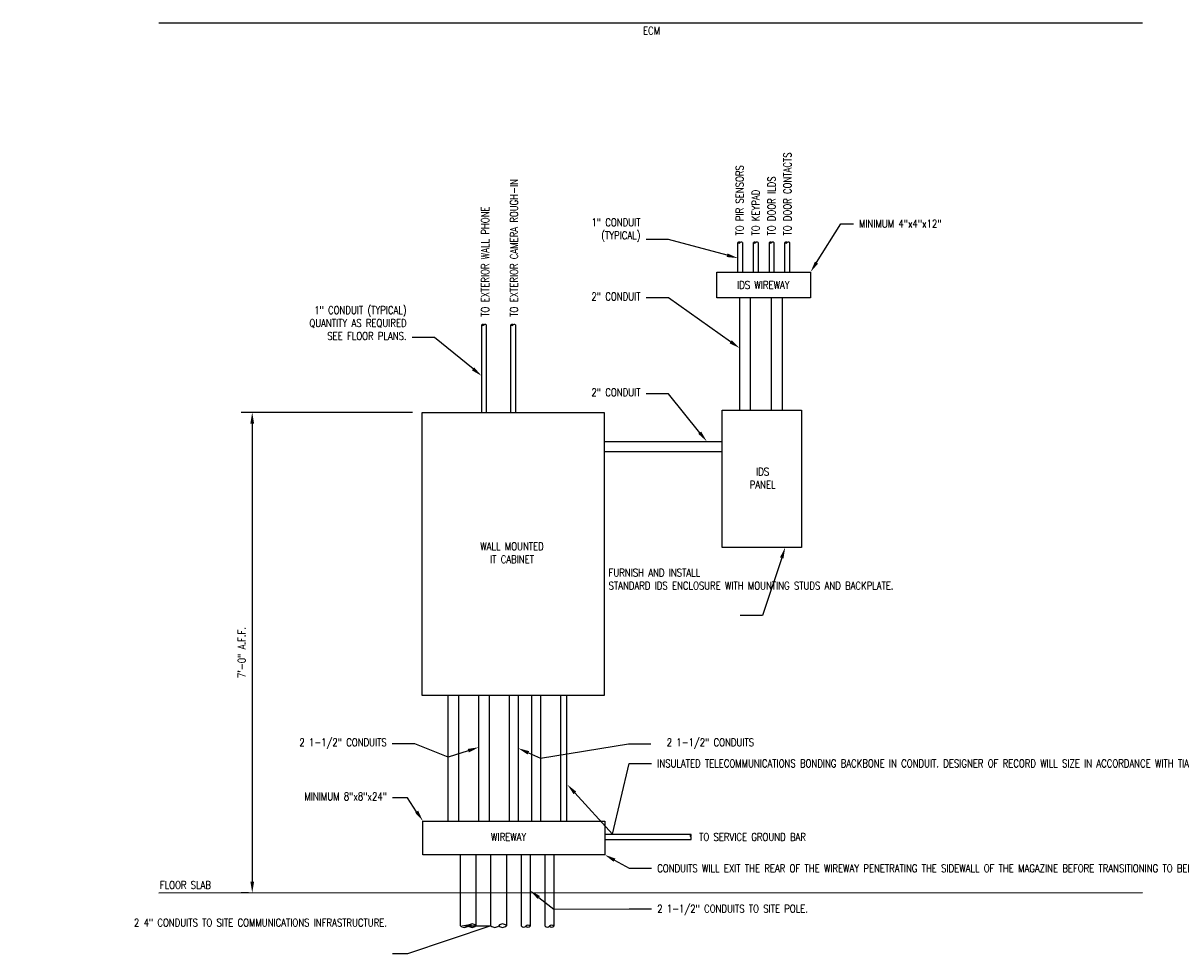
# Model space of a CAD drawing. Extents: x 137 to 1622, y 388 to 568.
# Tile 1 of 2: x 360 to 584, y 388 to 568. Entities that reach past the tile are written whole.
import ezdxf
from ezdxf import colors
from ezdxf.entities.mleader import LeaderData, LeaderLine
from ezdxf.math import Vec2, Vec3

# ---------------------------------------------------------------- set-up
doc = ezdxf.new("R2010")
doc.units = 0
doc.header["$MEASUREMENT"] = 0
doc.layers.get('DEFPOINTS').update_dxf_attribs({"color": 140})
for name, color, linetype in [('S-ANNO-NOTE', 2, 'Continuous'), ('T-ANNO-DIMS', 1, 'Continuous'), ('T-ANNO-SYMB', 2, 'Continuous'), ('T-ANNO-TEXT', 2, 'Continuous'), ('T-COMM-EQPM', 4, 'Continuous')]:
    doc.layers.add(name, color=color, linetype=linetype)
doc.styles.add('Annotative', font='romans.shx', dxfattribs={"width": 0.8, "height": 0.125})
doc.dimstyles.new('Annotative', dxfattribs={"dimtxt": 0.125, "dimasz": 0.18, "dimexe": 0.18, "dimexo": 0.0625, "dimgap": 0.09375, "dimtad": 1, "dimdec": 4, "dimzin": 0, "dimdsep": 46, "dimtxsty": 'Annotative', "dimcen": 0.09, "dimclrt": 2, "dimadec": 0, "dimazin": 0, "dimtfac": 1, "dimtdec": 4, "dimtofl": 0, "dimtmove": 0, "dimatfit": 3, "dimfxl": 1, "dimtfill": 1, "dimtolj": 1, "dimtzin": 0, "dimarcsym": 0})

# ---------------------------------------------------------------- blocks, each defined once
blk = doc.blocks.new('*D4')
at = {"layer": 'DEFPOINTS', "color": 0, "lineweight": -3, "transparency": 16777216}
for p in [(436.11, 492.92), (404.42, 400.15), (404.43, 400.15)]:
    blk.add_point(p, dxfattribs=at)
at = {"layer": 'T-ANNO-DIMS', "color": 0, "lineweight": -2, "transparency": 16777216}
for p, q in [((435.36, 492.92), (402.26, 492.92)), ((404.42, 490.76), (404.42, 402.31)), ((403.68, 400.15), (402.26, 400.15))]:
    blk.add_line(p, q, dxfattribs=at)
at = {"layer": 'T-ANNO-DIMS', "color": 0, "lineweight": -3, "transparency": 16777216}
for points in [[(404.06, 490.76), (404.78, 490.76), (404.42, 492.92)], [(404.06, 402.31), (404.78, 402.31), (404.42, 400.15)]]:
    blk.add_solid(points, dxfattribs=at)
at = {"layer": 'T-ANNO-DIMS', "color": 2, "lineweight": -3, "transparency": 16777216, "insert": (402.4, 446.54), "char_height": 1.5, "attachment_point": 5, "rotation": 90, "style": 'Annotative', "bg_fill": 3, "box_fill_scale": 1.25, "bg_fill_color": 256, "bg_fill_true_color": 13158600, "bg_fill_transparency": 0}
blk.add_mtext('\\A1;7\'-0" A.F.F.', dxfattribs=at)

msp = doc.modelspace()

# ---------------------------------------------------------------- linework, layer by layer
at = {"layer": 'T-ANNO-SYMB', "color": 253, "lineweight": -3}
for p, q in [((576.32182, 568.06659), (386.36366, 568.06659)), ((386.36366, 400.13795), (576.32182, 400.21399))]:
    msp.add_line(p, q, dxfattribs=at)
at = {"layer": 'T-COMM-EQPM', "lineweight": -3}
for p, q in [((456.39844, 393.72088), (456.39844, 407.50222)), ((458.07125, 407.50222), (458.07125, 393.72088)), ((460.9709, 393.72088), (460.9709, 407.50222)), ((462.64372, 407.50222), (462.64372, 393.72088))]:
    msp.add_line(p, q, dxfattribs=at)
for points in [[(498.21073, 520.0096), (498.21073, 525.70927)], [(499.09497, 525.70927), (499.09497, 520.0096)], [(501.2221, 520.0096), (501.2221, 525.70927)], [(502.10634, 525.70927), (502.10634, 520.0096)], [(504.28872, 520.0096), (504.28872, 525.70927)], [(505.17296, 525.70927), (505.17296, 520.0096)], [(507.30008, 520.0096), (507.30008, 525.70927)], [(508.18432, 525.70927), (508.18432, 520.0096)], [(498.57254, 493.32383), (498.57254, 515.02395)], [(500.59188, 515.02395), (500.59188, 493.32383)], [(504.72386, 493.32383), (504.72386, 515.02395)], [(506.74321, 515.02395), (506.74321, 493.32383)], [(448.74109, 492.92474), (448.74109, 509.80685)], [(449.62533, 509.80685), (449.62533, 492.92474)], [(454.37282, 492.92474), (454.37282, 509.80685)], [(455.25706, 509.80685), (455.25706, 492.92474)], [(472.38683, 487.30865), (495.15041, 487.30865)], [(495.15041, 485.2716), (472.38683, 485.2716)], [(442.27297, 414.02067), (442.27297, 438.24963)], [(444.27297, 438.24963), (444.27297, 414.02067)], [(448.19259, 414.02067), (448.19259, 438.24963)], [(450.19259, 438.24963), (450.19259, 414.02067)], [(454.1122, 414.02067), (454.1122, 438.24963)], [(455.78502, 438.24963), (455.78502, 414.02067)], [(458.39673, 414.02067), (458.39673, 438.24963)], [(460.06954, 438.24963), (460.06954, 414.02067)], [(463.98916, 414.02067), (463.98916, 438.24963)], [(465.08375, 438.24963), (465.08375, 414.02067)], [(472.5205, 411.49891), (489.09261, 411.49891)], [(489.09261, 410.40432), (472.5205, 410.40432)], [(444.65104, 393.81291), (444.65104, 407.50222)], [(447.62509, 407.50222), (447.62509, 393.81291)], [(450.52474, 393.81291), (450.52474, 407.50222)], [(453.49879, 407.50222), (453.49879, 393.81291)]]:
    msp.add_lwpolyline(points, dxfattribs=at)
for points in [[(494.1524, 520.0096), (512.24266, 520.0096), (512.24266, 515.02395), (494.1524, 515.02395)], [(437.24306, 492.92474), (472.38683, 492.92474), (472.38683, 438.24963), (437.24306, 438.24963)], [(495.15041, 493.32383), (510.45926, 493.32383), (510.45926, 466.85097), (495.15041, 466.85097)], [(437.37672, 414.02067), (472.5205, 414.02067), (472.5205, 407.50222), (437.37672, 407.50222)]]:
    msp.add_lwpolyline(points, close=True, dxfattribs=at)
for centre, radius, start, end in [((498.43179, 525.50513), 0.3009, 42.721939, 137.278061), ((498.43179, 525.91342), 0.3009, 222.721939, 317.278061), ((498.87391, 525.50513), 0.3009, 42.721939, 137.278061), ((501.44316, 525.50513), 0.3009, 42.721939, 137.278061), ((501.44316, 525.91342), 0.3009, 222.721939, 317.278061), ((501.88528, 525.50513), 0.3009, 42.721939, 137.278061), ((504.50978, 525.50513), 0.3009, 42.721939, 137.278061), ((504.50978, 525.91342), 0.3009, 222.721939, 317.278061), ((504.9519, 525.50513), 0.3009, 42.721939, 137.278061), ((507.52114, 525.50513), 0.3009, 42.721939, 137.278061), ((507.52114, 525.91342), 0.3009, 222.721939, 317.278061), ((507.96326, 525.50513), 0.3009, 42.721939, 137.278061), ((448.96215, 509.60271), 0.3009, 42.721939, 137.278061), ((448.96215, 510.011), 0.3009, 222.721939, 317.278061), ((449.40427, 509.60271), 0.3009, 42.721939, 137.278061), ((454.59388, 509.60271), 0.3009, 42.721939, 137.278061), ((454.59388, 510.011), 0.3009, 222.721939, 317.278061), ((455.036, 509.60271), 0.3009, 42.721939, 137.278061), ((489.34532, 411.22526), 0.37249, 132.721939, 227.278061), ((488.8399, 411.22526), 0.37249, 312.721939, 47.278061), ((488.8399, 410.67796), 0.37249, 312.721939, 47.278061), ((445.39455, 394.49953), 1.01206, 222.721939, 317.278061), ((446.88158, 393.12628), 1.01206, 42.721939, 137.278061), ((446.88158, 394.49953), 1.01206, 222.721939, 317.278061), ((451.26825, 394.49953), 1.01206, 222.721939, 317.278061), ((452.75527, 393.12628), 1.01206, 42.721939, 137.278061), ((452.75527, 394.49953), 1.01206, 222.721939, 317.278061), ((456.81326, 394.10396), 0.56465, 222.721939, 317.278061), ((457.64967, 393.32236), 0.58013, 43.3890718, 136.6109282), ((457.64967, 394.11939), 0.58013, 223.3890718, 316.6109282), ((461.38573, 394.10396), 0.56465, 222.721939, 317.278061), ((462.22213, 393.32236), 0.58013, 43.3890718, 136.6109282), ((462.22213, 394.11939), 0.58013, 223.3890718, 316.6109282)]:
    msp.add_arc(centre, radius, start, end, dxfattribs=at)

# ---------------------------------------------------------------- texts
at = {"layer": 'S-ANNO-NOTE', "lineweight": -3, "insert": (490.72359, 411.7007), "char_height": 1.5, "width": 26.5254988, "attachment_point": 1, "style": 'Annotative'}
msp.add_mtext('TO SERVICE GROUND BAR', dxfattribs=at)
at = {"layer": 'T-ANNO-TEXT', "color": 253, "lineweight": -3, "char_height": 1.5, "attachment_point": 1, "style": 'Annotative'}
for s, insert, width in [('ECM', (479.89064, 567.36927), 5.2486911), ('FLOOR SLAB', (386.5813, 402.40028), 464.9387022)]:
    msp.add_mtext(s, dxfattribs=dict(at, insert=insert, width=width))
at = {"layer": 'T-ANNO-TEXT', "lineweight": -3, "char_height": 1.5, "attachment_point": 1, "rotation": 90, "style": 'Annotative'}
for s, insert, width, line_spacing_factor in [('TO PIR SENSORS \\PTO KEYPAD \\PTO DOOR ILDS\\PTO DOOR CONTACTS', (497.8024, 527.05757), 31.8205539, 1.230511), ('TO EXTERIOR WALL PHONE \\PTO EXTERIOR CAMERA ROUGH-IN', (448.65079, 511.38051), 32.6394101, 2.234489)]:
    msp.add_mtext(s, dxfattribs=dict(at, insert=insert, width=width, line_spacing_factor=line_spacing_factor))
at = {"layer": 'T-COMM-EQPM', "lineweight": -3, "char_height": 1.5, "attachment_point": 5, "style": 'Annotative'}
for s, insert, width in [('IDS WIREWAY', (503.1201, 517.51164), 12.8921264), ('IDS\\PPANEL', (502.98133, 480.22496), 11.8431931), ('WALL MOUNTED\\PIT CABINET', (454.59084, 465.78731), 18.2113538), ('WIREWAY', (453.9437, 410.93181), 11.7792516)]:
    msp.add_mtext(s, dxfattribs=dict(at, insert=insert, width=width))

# ---------------------------------------------------------------- leaders
at = {"layer": 'S-ANNO-NOTE', "lineweight": -3}
ml = msp.add_multileader_mtext('Standard', dxfattribs=at)
ml.set_content('1" CONDUIT (TYPICAL)\\PQUANTITY AS REQUIRED\\PSEE FLOOR PLANS.', color=2, style='Annotative')
ml.set_leader_properties(color=1)
ml.build(insert=Vec2(0, 0))
ml.multileader.update_dxf_attribs({"dogleg_length": 0.36, "arrow_head_size": 2.16, "scale": 12})
ctx = ml.context
ctx.base_point, ctx.scale, ctx.char_height, ctx.arrow_head_size, ctx.landing_gap_size, ctx.plane_origin = Vec3(412.06915, 512.6566), 12, 1.5, 2.16, 1.08, Vec3(443.29199, 503.52149)
ctx.right_attachment, ctx.text_align_type = 3, 2
notes = []
notes.append((ctx, [(0, (1, 1, 0), (439.63486, 507.37089), (-1, 0), 4.32, [(0, [(448.74109, 499.94637)], 0, [])])]))
ctx.mtext.insert, ctx.mtext.width, ctx.mtext.defined_height, ctx.mtext.alignment, ctx.mtext.flow_direction = Vec3(434.23486, 513.4066), 21.9865487, 5.4327, 3, 5
ml = msp.add_multileader_mtext('Standard', dxfattribs=at)
ml.set_content('FURNISH AND INSTALL\\PSTANDARD IDS ENCLOSURE WITH MOUNTING STUDS AND BACKPLATE.', color=2, style='Annotative')
ml.set_leader_properties(color=1)
ml.build(insert=Vec2(0, 0))
ml.multileader.update_dxf_attribs({"text_left_attachment_type": 8, "text_right_attachment_type": 4, "dogleg_length": 0.36, "arrow_head_size": 2.16, "scale": 12})
ctx = ml.context
ctx.base_point, ctx.scale, ctx.char_height, ctx.arrow_head_size, ctx.landing_gap_size, ctx.plane_origin = Vec3(472.15894, 460.90535), 12, 1.5, 2.16, 1.08, Vec3(515.76723, 415.85961)
ctx.left_attachment, ctx.right_attachment = 8, 4
notes.append((ctx, [(0, (1, 1, 0), (502.98179, 453.70535), (-1, 0), 4.32, [(0, [(507.35234, 466.85097)], 0, [])])]))
ctx.mtext.insert, ctx.mtext.width, ctx.mtext.flow_direction = Vec3(473.23894, 462.70535), 25.25271, 5
at = {"layer": 'T-ANNO-DIMS'}
ml = msp.add_multileader_mtext('Standard', dxfattribs=at)
ml.set_content('1" CONDUIT\\P(TYPICAL)', color=2, style='Annotative')
ml.set_leader_properties()
ml.build(insert=Vec2(0, 0))
ml.multileader.update_dxf_attribs({"dogleg_length": 0.36, "arrow_head_size": 2.16, "scale": 12})
ctx = ml.context
ctx.base_point, ctx.scale, ctx.char_height, ctx.arrow_head_size, ctx.landing_gap_size, ctx.plane_origin = Vec3(468.02756, 529.34985), 12, 1.5, 2.16, 1.08, Vec3(492.76163, 526.27842)
ctx.right_attachment, ctx.text_align_type = 3, 2
notes.append((ctx, [(0, (1, 1, 0), (484.79327, 526.27842), (-1, 0), 4.32, [(0, [(498.21073, 522.7033)], 0, [])])]))
ctx.mtext.insert, ctx.mtext.width, ctx.mtext.alignment, ctx.mtext.flow_direction = Vec3(479.39327, 530.34985), 18.7305605, 3, 5
ml = msp.add_multileader_mtext('Standard', dxfattribs=at)
ml.set_content('MINIMUM 4"x4"x12"', color=2, style='Annotative')
ml.set_leader_properties()
ml.build(insert=Vec2(0, 0))
ml.multileader.update_dxf_attribs({"dogleg_length": 0.36, "arrow_head_size": 2.16, "scale": 12})
ctx = ml.context
ctx.base_point, ctx.scale, ctx.char_height, ctx.arrow_head_size, ctx.landing_gap_size, ctx.plane_origin = Vec3(520.51117, 529.34985), 12, 1.5, 2.16, 1.08, Vec3(542.50114, 518.25255)
ctx.right_attachment = 3
notes.append((ctx, [(0, (1, 1, 0), (518.0951, 529.34985), (1, 0), 2.41607, [(0, [(512.24266, 520.0096)], 0, [])])]))
ctx.mtext.insert, ctx.mtext.width, ctx.mtext.flow_direction = Vec3(521.59117, 530.09985), 18.7305605, 5
ml = msp.add_multileader_mtext('Standard', dxfattribs=at)
ml.set_content('2" CONDUIT', color=2, style='Annotative')
ml.set_leader_properties()
ml.build(insert=Vec2(0, 0))
ml.multileader.update_dxf_attribs({"dogleg_length": 0.36, "arrow_head_size": 2.16, "scale": 12})
ctx = ml.context
ctx.base_point, ctx.scale, ctx.char_height, ctx.arrow_head_size, ctx.landing_gap_size, ctx.plane_origin = Vec3(467.85613, 515.29128), 12, 1.5, 2.16, 1.08, Vec3(493.12343, 508.87889)
ctx.right_attachment, ctx.text_align_type = 3, 2
notes.append((ctx, [(0, (1, 1, 0), (484.79327, 515.00556), (-1, 0), 4.32, [(0, [(498.57254, 505.30377)], 0, [])])]))
ctx.mtext.insert, ctx.mtext.width, ctx.mtext.alignment, ctx.mtext.flow_direction = Vec3(479.39327, 516.04128), 18.7305605, 3, 5
ml = msp.add_multileader_mtext('Standard', dxfattribs=at)
ml.set_content('2" CONDUIT', color=2, style='Annotative')
ml.set_leader_properties()
ml.build(insert=Vec2(0, 0))
ml.multileader.update_dxf_attribs({"dogleg_length": 0.36, "arrow_head_size": 2.16, "scale": 12})
ctx = ml.context
ctx.base_point, ctx.scale, ctx.char_height, ctx.arrow_head_size, ctx.landing_gap_size, ctx.plane_origin = Vec3(467.85613, 496.78558), 12, 1.5, 2.16, 1.08, Vec3(486.75447, 496.49986)
ctx.right_attachment, ctx.text_align_type = 3, 2
notes.append((ctx, [(0, (1, 1, 0), (484.79327, 496.49986), (-1, 0), 4.32, [(0, [(492.20358, 487.30865)], 0, [])])]))
ctx.mtext.insert, ctx.mtext.width, ctx.mtext.alignment, ctx.mtext.flow_direction = Vec3(479.39327, 497.53558), 18.7305605, 3, 5
ml = msp.add_multileader_mtext('Standard', dxfattribs=at)
ml.set_content('\\A1;INSULATED TELECOMMUNICATIONS BONDING BACKBONE IN CONDUIT. DESIGNER OF RECORD WILL SIZE IN ACCORDANCE WITH TIA 607 AND UFC 3-580-01.', color=2, style='Annotative')
ml.set_leader_properties()
ml.build(insert=Vec2(0, 0))
ml.multileader.update_dxf_attribs({"dogleg_length": 0.36, "arrow_head_size": 2.16, "scale": 12})
ctx = ml.context
ctx.base_point, ctx.scale, ctx.char_height, ctx.arrow_head_size, ctx.landing_gap_size, ctx.plane_origin = Vec3(481.55104, 425.12984), 12, 1.5, 2.16, 1.08, Vec3(479.73237, 423.65569)
notes.append((ctx, [(0, (1, 1, 0), (477.23104, 425.12984), (1, 0), 4.32, [(1, [(465.27686, 421.04882), (473.97421, 411.49891)], 0, [])])]))
ctx.mtext.insert, ctx.mtext.width, ctx.mtext.flow_direction = Vec3(482.63104, 425.87984), 30.6589062, 5
ml = msp.add_multileader_mtext('Standard', dxfattribs=at)
ml.set_content('CONDUITS WILL EXIT THE REAR OF THE WIREWAY PENETRATING THE SIDEWALL OF THE MAGAZINE BEFORE TRANSITIONING TO BELOW GRADE. PENETRATION OF THE FOUNDATION IS NOT PERMITTED. ', color=2, style='Annotative')
ml.set_leader_properties()
ml.build(insert=Vec2(0, 0))
ml.multileader.update_dxf_attribs({"dogleg_length": 0.36, "arrow_head_size": 2.16, "scale": 12})
ctx = ml.context
ctx.base_point, ctx.scale, ctx.char_height, ctx.arrow_head_size, ctx.landing_gap_size, ctx.plane_origin = Vec3(481.55104, 404.89465), 12, 1.5, 2.16, 1.08, Vec3(485.8786, 412.19948)
notes.append((ctx, [(0, (1, 1, 0), (477.23104, 404.89465), (1, 0), 4.32, [(1, [(472.48938, 407.49917)], 0, [])])]))
ctx.mtext.insert, ctx.mtext.width, ctx.mtext.defined_height, ctx.mtext.flow_direction = Vec3(482.63104, 405.64465), 94.9330754, 7.45596, 5
ml = msp.add_multileader_mtext('Standard', dxfattribs=at)
ml.set_content('2 1-1/2" CONDUITS TO SITE POLE.', color=2, style='Annotative')
ml.set_leader_properties()
ml.build(insert=Vec2(0, 0))
ml.multileader.update_dxf_attribs({"dogleg_length": 0.36, "arrow_head_size": 2.16, "scale": 12})
ctx = ml.context
ctx.base_point, ctx.scale, ctx.char_height, ctx.arrow_head_size, ctx.landing_gap_size, ctx.plane_origin = Vec3(481.55104, 397.08805), 12, 1.5, 2.16, 1.08, Vec3(471.0116, 402.54865)
notes.append((ctx, [(0, (1, 1, 0), (477.23104, 397.08805), (1, 0), 4.32, [(1, [(458.07125, 400.61155), (462.64372, 396.97322)], 0, [])])]))
ctx.mtext.insert, ctx.mtext.width, ctx.mtext.flow_direction = Vec3(482.63104, 397.83805), 24.1535708, 5
ml = msp.add_multileader_mtext('Standard', dxfattribs=at)
ml.set_content('2 4" CONDUITS TO SITE COMMUNICATIONS INFRASTRUCTURE.', color=2, style='Annotative')
ml.set_leader_properties()
ml.build(insert=Vec2(0, 0))
ml.multileader.update_dxf_attribs({"text_right_attachment_type": 4, "dogleg_length": 0.36, "arrow_head_size": 2.16, "scale": 12})
ctx = ml.context
ctx.base_point, ctx.scale, ctx.char_height, ctx.arrow_head_size, ctx.landing_gap_size, ctx.plane_origin = Vec3(407.29913, 394.40889), 12, 1.5, 2.16, 1.08, Vec3(441.20738, 388.37317)
ctx.right_attachment, ctx.text_align_type = 4, 2
notes.append((ctx, [(0, (1, 1, 0), (434.38537, 388.37317), (-1, 0), 2.8691, [(1, [(444.65104, 393.81291), (450.52474, 393.81291)], 0, [])])]))
ctx.mtext.insert, ctx.mtext.width, ctx.mtext.alignment, ctx.mtext.flow_direction = Vec3(430.43628, 395.15889), 22.2297259, 3, 5
for ctx, leaders in notes:
    for number, flags, end, landing, length, lines in leaders:
        leader = LeaderData()
        leader.index, (leader.has_last_leader_line, leader.has_dogleg_vector, leader.attachment_direction) = number, flags
        leader.last_leader_point, leader.dogleg_vector, leader.dogleg_length = Vec3(end), Vec3(landing), length
        for number, points, colour, breaks in lines:
            line = LeaderLine()
            line.index, line.vertices, line.color, line.breaks = number, Vec3.list(points), colors.encode_raw_color(colour), breaks
            leader.lines.append(line)
        ctx.leaders.append(leader)

# ---------------------------------------------------------------- next in the draw order: dimensions: what is measured, and where the dimension line sits
at = {"layer": 'T-ANNO-DIMS', "lineweight": -3}
dim = msp.add_linear_dim(base=(404.41981, 400.14518), p1=(436.10912, 492.92474), p2=(404.42677, 400.14518), angle=90, text='7\'-0" A.F.F.', dimstyle='Annotative', override={"dimlunit": 4, "dimpost": '\\X'}, dxfattribs=at)
dim.commit()
dim.dimension.update_dxf_attribs({"geometry": '*D4', "text_midpoint": (404.41981, 446.53568), "dimtype": 160})

# ---------------------------------------------------------------- next in the draw order: leaders
at = {"layer": 'T-ANNO-DIMS'}
ml = msp.add_multileader_mtext('Standard', dxfattribs=at)
ml.set_content('2 1-1/2" CONDUITS ', color=2, style='Annotative')
ml.set_leader_properties()
ml.build(insert=Vec2(0, 0))
ml.multileader.update_dxf_attribs({"dogleg_length": 0.36, "arrow_head_size": 2.16, "scale": 12})
ctx = ml.context
ctx.base_point, ctx.scale, ctx.char_height, ctx.arrow_head_size, ctx.landing_gap_size, ctx.plane_origin = Vec3(410.45269, 428.95078), 12, 1.5, 2.16, 1.08, Vec3(436.95161, 434.41138)
ctx.text_align_type = 2
notes = []
notes.append((ctx, [(0, (1, 1, 0), (435.78983, 428.95078), (-1, 0), 4.32, [(1, [(448.19259, 428.26639), (442.27297, 426.33416)], 0, [])])]))
ctx.mtext.insert, ctx.mtext.width, ctx.mtext.alignment, ctx.mtext.flow_direction = Vec3(430.38983, 429.95078), 24.4810795, 3, 5
ml = msp.add_multileader_mtext('Standard', dxfattribs=at)
ml.set_content('2 1-1/2" CONDUITS ', color=2, style='Annotative')
ml.set_leader_properties()
ml.build(insert=Vec2(0, 0))
ml.multileader.update_dxf_attribs({"dogleg_length": 0.36, "arrow_head_size": 2.16, "scale": 12})
ctx = ml.context
ctx.base_point, ctx.scale, ctx.char_height, ctx.arrow_head_size, ctx.landing_gap_size, ctx.plane_origin = Vec3(481.39602, 428.95078), 12, 1.5, 2.16, 1.08, Vec3(472.67828, 434.41138)
ctx.text_align_type = 2
notes.append((ctx, [(0, (1, 1, 0), (477.07602, 428.95078), (1, 0), 4.32, [(1, [(455.78502, 428.07379), (460.06954, 426.13515)], 0, [])])]))
ctx.mtext.insert, ctx.mtext.width, ctx.mtext.alignment, ctx.mtext.flow_direction = Vec3(501.33317, 429.95078), 25.4708924, 3, 5
ml = msp.add_multileader_mtext('Standard', dxfattribs=at)
ml.set_content('MINIMUM 8"x8"x24"', color=2, style='Annotative')
ml.set_leader_properties()
ml.build(insert=Vec2(0, 0))
ml.multileader.update_dxf_attribs({"dogleg_length": 0.36, "arrow_head_size": 2.16, "scale": 12})
ctx = ml.context
ctx.base_point, ctx.scale, ctx.char_height, ctx.arrow_head_size, ctx.landing_gap_size, ctx.plane_origin = Vec3(412.04199, 418.75916), 12, 1.5, 2.16, 1.08, Vec3(431.92762, 417.59579)
ctx.right_attachment, ctx.text_align_type = 3, 2
notes.append((ctx, [(0, (1, 1, 0), (434.38537, 418.47345), (-1, 0), 2.8691, [(0, [(437.37672, 414.02067)], 0, [])])]))
ctx.mtext.insert, ctx.mtext.width, ctx.mtext.alignment, ctx.mtext.flow_direction = Vec3(430.43628, 419.50916), 18.7305605, 3, 5
for ctx, leaders in notes:
    for number, flags, end, landing, length, lines in leaders:
        leader = LeaderData()
        leader.index, (leader.has_last_leader_line, leader.has_dogleg_vector, leader.attachment_direction) = number, flags
        leader.last_leader_point, leader.dogleg_vector, leader.dogleg_length = Vec3(end), Vec3(landing), length
        for number, points, colour, breaks in lines:
            line = LeaderLine()
            line.index, line.vertices, line.color, line.breaks = number, Vec3.list(points), colors.encode_raw_color(colour), breaks
            leader.lines.append(line)
        ctx.leaders.append(leader)

doc.saveas('drawing.dxf')
